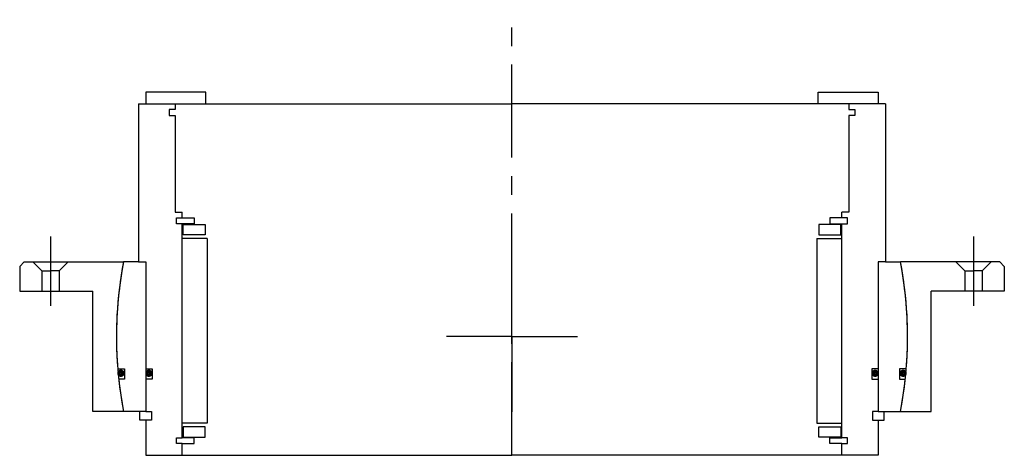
# Model space of a CAD drawing. Header units: millimetres. Extents: x -168 to 168, y -40 to 108.
import ezdxf

# ---------------------------------------------------------------- set-up
doc = ezdxf.new("R2010")
doc.units = ezdxf.units.MM
doc.linetypes.add('CENTER', pattern=[50.8, 31.75, -6.35, 6.35, -6.35])
doc.layers.add('Center', color=1, linetype='CENTER')

# ---------------------------------------------------------------- blocks, each defined once
blk = doc.blocks.new('in-sf208')
for p, q in [((-104.5, 83.5), (-125, 83.5)), ((-125, 83.5), (-125, 79.5)), ((-104.5, 79.5), (-104.5, 83.5)), ((104.5, 83.5), (125, 83.5)), ((104.5, 79.5), (104.5, 83.5)), ((125, 83.5), (125, 79.5)), ((-127.5, 79.5), (-127.5, 25.5)), ((-127.5, 79.5), (-115, 79.5)), ((-125, 79.5), (-104.5, 79.5)), ((-115, 77.5), (-117, 77.5)), ((-117, 77.5), (-117, 75.5)), ((-115, 79.5), (0, 79.5)), ((-115, 79.5), (-115, 77.5)), ((115, 79.5), (0, 79.5)), ((125, 79.5), (104.5, 79.5)), ((127.5, 79.5), (115, 79.5)), ((115, 79.5), (115, 77.5)), ((115, 77.5), (117, 77.5)), ((117, 77.5), (117, 75.5)), ((127.5, 79.5), (127.5, 25.5)), ((-117, 75.5), (-115, 75.5)), ((-115, 75.5), (-115, 42.5)), ((115, 75.5), (115, 42.5)), ((117, 75.5), (115, 75.5)), ((-115, 42.5), (-112.5, 42.5)), ((-114.5, 40.5), (-112.5, 40.5)), ((-114.5, 38.5), (-114.5, 40.5)), ((-112.5, 40.5), (-112.5, 42.5)), ((-112.5, 40.5), (-108.5, 40.5)), ((-108.5, 40.5), (-108.5, 38.5)), ((112.5, 40.5), (108.5, 40.5)), ((108.5, 40.5), (108.5, 38.5)), ((115, 42.5), (112.5, 42.5)), ((112.5, 40.5), (112.5, 42.5)), ((114.5, 40.5), (112.5, 40.5)), ((114.5, 38.5), (114.5, 40.5)), ((-112.5, 38.5), (-114.5, 38.5)), ((-112.5, -34.5), (-112.5, 38.5)), ((-108.5, 38.5), (-112.5, 38.5)), ((-112.25, 38.25), (-104.75, 38.25)), ((-112.25, 34.75), (-112.25, 38.25)), ((-104.75, 38.25), (-104.75, 34.75)), ((112.25, 38.25), (104.75, 38.25)), ((104.75, 38.25), (104.75, 34.75)), ((108.5, 38.5), (112.5, 38.5)), ((112.25, 34.75), (112.25, 38.25)), ((112.5, -34.5), (112.5, 38.5)), ((112.5, 38.5), (114.5, 38.5)), ((-104.75, 34.75), (-112.25, 34.75)), ((104.75, 34.75), (112.25, 34.75)), ((-104, 33.5), (-112.5, 33.5)), ((-104, 33.5), (-104, -29.5)), ((104, 33.5), (104, -29.5)), ((104, 33.5), (112.5, 33.5)), ((-127.5, 25.5), (-132.57, 25.5)), ((-127.5, 25.5), (-125, 25.5)), ((-125, 25.5), (-125, -25.5)), ((-125, 25.5), (-125, -11)), ((125, 25.5), (125, -11)), ((125, 25.5), (125, -25.5)), ((127.5, 25.5), (125, 25.5)), ((127.5, 25.5), (132.57, 25.5)), ((-134.55, -11), (-132.2, -11)), ((-132.2, -11), (-132.2, -14.5)), ((-125, -11), (-122.8, -11)), ((-122.8, -11), (-122.8, -14.5)), ((122.8, -11), (122.8, -14.5)), ((125, -11), (122.8, -11)), ((132.2, -11), (132.2, -14.5)), ((134.55, -11), (132.2, -11)), ((-132.2, -14.5), (-134.22, -14.5)), ((-125, -14.5), (-125, -25.5)), ((-122.8, -14.5), (-125, -14.5)), ((122.8, -14.5), (125, -14.5)), ((125, -14.5), (125, -25.5)), ((132.2, -14.5), (134.22, -14.5)), ((-125, -25.5), (-132.57, -25.5)), ((-127, -28.5), (-127, -25.5)), ((-125, -25.5), (-123, -25.5)), ((-123, -25.5), (-123, -28.5)), ((123, -25.5), (123, -28.5)), ((125, -25.5), (123, -25.5)), ((125, -25.5), (132.57, -25.5)), ((127, -28.5), (127, -25.5)), ((-125, -28.5), (-127, -28.5)), ((-125, -28.5), (-125, -40.5)), ((-123, -28.5), (-125, -28.5)), ((-104, -29.5), (-112.5, -29.5)), ((104, -29.5), (112.5, -29.5)), ((123, -28.5), (125, -28.5)), ((125, -28.5), (127, -28.5)), ((125, -28.5), (125, -40.5)), ((-112.25, -30.75), (-112.25, -34.25)), ((-104.75, -30.75), (-112.25, -30.75)), ((-104.75, -34.25), (-104.75, -30.75)), ((104.75, -34.25), (104.75, -30.75)), ((104.75, -30.75), (112.25, -30.75)), ((112.25, -30.75), (112.25, -34.25)), ((-114.5, -34.5), (-112.5, -34.5)), ((-114.5, -36.5), (-114.5, -34.5)), ((-112.5, -36.5), (-114.5, -36.5)), ((-108.5, -34.5), (-112.5, -34.5)), ((-112.5, -40.5), (-112.5, -36.5)), ((-112.5, -36.5), (-108.5, -36.5)), ((-112.25, -34.25), (-104.75, -34.25)), ((-108.5, -36.5), (-108.5, -34.5)), ((112.25, -34.25), (104.75, -34.25)), ((108.5, -34.5), (112.5, -34.5)), ((108.5, -36.5), (108.5, -34.5)), ((112.5, -36.5), (108.5, -36.5)), ((114.5, -34.5), (112.5, -34.5)), ((112.5, -40.5), (112.5, -36.5)), ((112.5, -36.5), (114.5, -36.5)), ((114.5, -36.5), (114.5, -34.5)), ((-125, -40.5), (-112.5, -40.5)), ((-112.5, -40.5), (0, -40.5)), ((112.5, -40.5), (0, -40.5)), ((125, -40.5), (112.5, -40.5))]:
    blk.add_line(p, q)
at = {"const_width": 1.2}
for points in [[(-132.81, -12.5, -1), (-134.11, -12.5, -1)], [(-123.26, -12.5, -1), (-124.56, -12.5, -1)], [(123.26, -12.5, 1), (124.56, -12.5, 1)], [(132.81, -12.5, 1), (134.11, -12.5, 1)]]:
    blk.add_lwpolyline(points, format="xyb", close=True, dxfattribs=at)
for start, end in [(169.1121, 184.6737), (355.3263, 10.8879), (186.1659, 190.8879), (349.1121, 353.8341)]:
    blk.add_arc((0, 0), 135, start, end)
at = {"layer": 'Center'}
blk.add_line((0, -40.5), (0, 108.19), dxfattribs=at)
blk = doc.blocks.new('4SF200-219 yderhus')
for p, q in [((-166.5, 25.5), (-168, 24)), ((-168, 24), (-168, 15.5)), ((-166.5, 25.5), (-132.57, 25.5)), ((-163.5, 25.5), (-160.5, 22.5)), ((-151.5, 25.5), (-154.5, 22.5)), ((166.5, 25.5), (132.57, 25.5)), ((151.5, 25.5), (154.5, 22.5)), ((163.5, 25.5), (160.5, 22.5)), ((166.5, 25.5), (168, 24)), ((168, 24), (168, 15.5)), ((-160.5, 22.5), (-160.5, 15.5)), ((-160.5, 22.5), (-157.5, 22.5)), ((-154.5, 22.5), (-157.5, 22.5)), ((-154.5, 22.5), (-154.5, 15.5)), ((154.5, 22.5), (154.5, 15.5)), ((154.5, 22.5), (157.5, 22.5)), ((160.5, 22.5), (157.5, 22.5)), ((160.5, 22.5), (160.5, 15.5)), ((-168, 15.5), (-143, 15.5)), ((-143, -25.5), (-143, 15.5)), ((143, -25.5), (143, 15.5)), ((168, 15.5), (143, 15.5)), ((-132.57, -25.5), (-143, -25.5)), ((132.57, -25.5), (143, -25.5))]:
    blk.add_line(p, q)
for start, end in [(169.1121, 190.8879), (349.1121, 10.8879)]:
    blk.add_arc((0, 0), 135, start, end)
at = {"layer": 'Center'}
for p, q in [((-157.5, 34.24), (-157.5, 10.5)), ((157.5, 34.24), (157.5, 10.5)), ((0, 0), (0, 25.63)), ((0, 0), (-22.37, 0)), ((0, 0), (0, -25.63)), ((0, 0), (22.37, 0))]:
    blk.add_line(p, q, dxfattribs=at)

msp = doc.modelspace()

# ---------------------------------------------------------------- block references
for name in ['in-sf208', '4SF200-219 yderhus']:
    msp.add_blockref(name, (0, 0))

doc.saveas('drawing.dxf')
